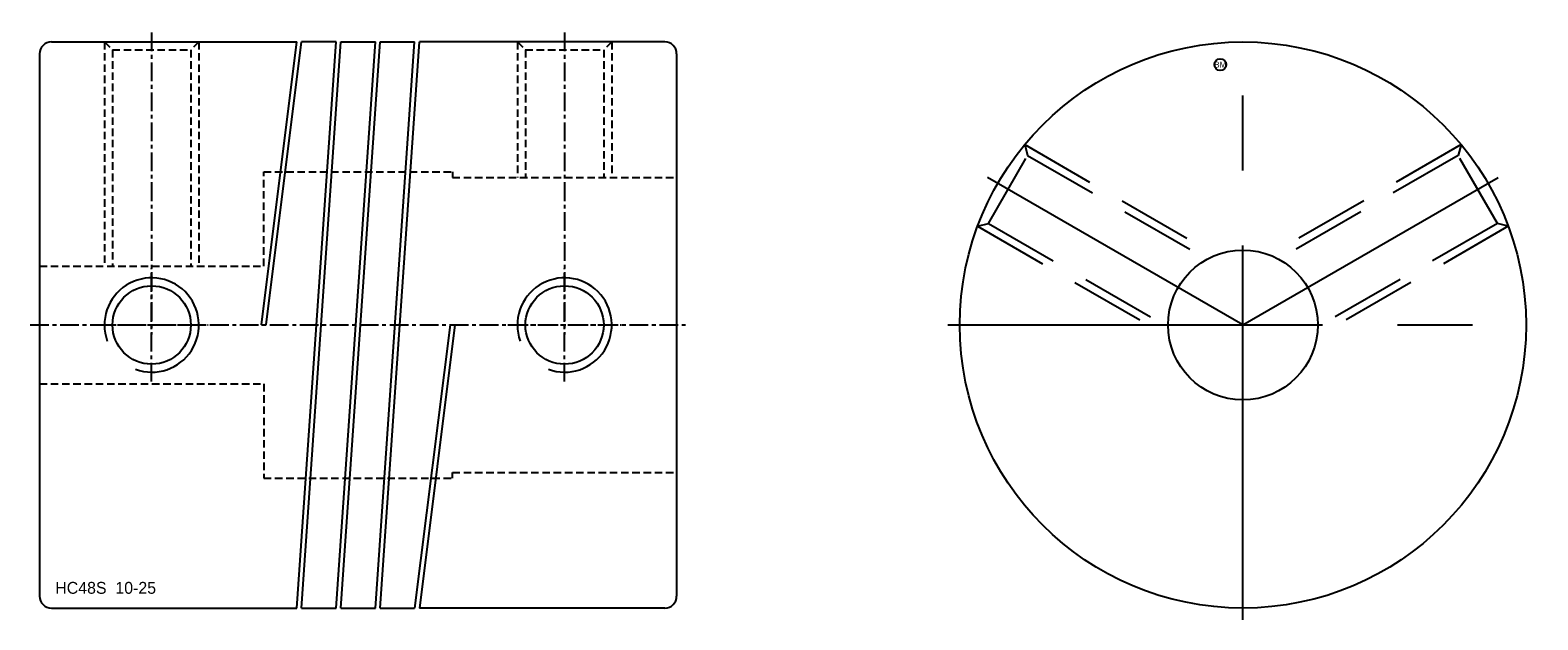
# Model space of a CAD drawing. Extents: x -20 to 108, y -25 to 25.
import ezdxf
from ezdxf.enums import TextEntityAlignment as Align

# ---------------------------------------------------------------- set-up
doc = ezdxf.new("R2010")
doc.units = 0
doc.header["$MEASUREMENT"] = 0
doc.linetypes.add('CENTER', pattern=[50.8, 31.75, -6.35, 6.35, -6.35])
doc.linetypes.add('HIDDEN', pattern=[9.525, 6.35, -3.175])
doc.layers.get('0').update_dxf_attribs({"linetype": 'CONTINUOUS'})
for name, color, linetype in [('BOM', 6, 'CONTINUOUS'), ('CENTER', 1, 'CENTER'), ('HIDDEN', 2, 'HIDDEN'), ('THIN', 3, 'CONTINUOUS')]:
    doc.layers.add(name, color=color, linetype=linetype)

# ---------------------------------------------------------------- blocks, each defined once
blk = doc.blocks.new('MCLBM2')
blk.add_circle((0, 0), 0.5)
blk.add_text('BM', height=0.5).set_placement((0, 0), align=Align.MIDDLE)
at = {"flags": 1}
for tag, p in [('NAME', (0, -1)), ('SPEC', (0, -3)), ('ENAME', (0, -2)), ('MATERIAL', (0, -4)), ('QTY', (0, -5)), ('WEIGHT', (0, -6)), ('PRICE', (0, -7)), ('REMARK', (0, -8)), ('USER1', (0, -9)), ('USER2', (0, -10)), ('USER3', (0, -11)), ('USER4', (0, -12)), ('USER5', (0, -13)), ('USER6', (0, -14))]:
    blk.add_attdef(tag, p, '', height=0.5, dxfattribs=at)

msp = doc.modelspace()

# ---------------------------------------------------------------- linework, layer by layer
at = {"ltscale": 0.1}
for p, q in [((-18, 24), (2.8, 24)), ((-0.2, 0), (2.8, 24)), ((0.2, 0), (3.21, 24)), ((2.8, -24), (6.13, 24)), ((3.21, -24), (6.54, 24)), ((6.13, 24), (3.21, 24)), ((6.13, -24), (9.46, 24)), ((6.54, -24), (9.87, 24)), ((6.54, 24), (9.46, 24)), ((9.46, -24), (12.79, 24)), ((9.87, -24), (13.2, 24)), ((9.87, 24), (12.79, 24)), ((34, 24), (13.2, 24)), ((-19, 23), (-19, -23)), ((35, 23), (35, -23)), ((-0.2, 0), (0.2, 0)), ((15.8, 0), (12.79, -24)), ((16.2, 0), (13.2, -24)), ((15.8, 0), (16.2, 0)), ((-18, -24), (2.8, -24)), ((3.21, -24), (6.13, -24)), ((6.54, -24), (9.46, -24)), ((9.87, -24), (12.79, -24)), ((34, -24), (13.2, -24))]:
    msp.add_line(p, q, dxfattribs=at)
for radius in [24, 6.35]:
    msp.add_circle((83, 0), radius)
for centre in [(-9.5, 0), (25.5, 0)]:
    msp.add_circle(centre, 3.32, dxfattribs=at)
for centre, start, end in [((-18, 23), 90, 180), ((34, 23), 0, 90), ((-18, -23), 180, 270), ((34, -23), 270, 0)]:
    msp.add_arc(centre, 1, start, end, dxfattribs=at)
at = {"layer": 'CENTER', "ltscale": 0.05}
for p, q in [((-9.5, 24.8), (-9.5, -0.8)), ((25.5, 24.8), (25.5, -0.8)), ((-9.5, -4.8), (-9.5, 4.8)), ((25.5, -4.8), (25.5, 4.8)), ((-19.8, 0), (35.8, 0)), ((-14.3, 0), (-4.7, 0)), ((20.7, 0), (30.3, 0))]:
    msp.add_line(p, q, dxfattribs=at)
at = {"layer": 'CENTER'}
for p, q in [((83, -25), (83, 25)), ((83, 0), (61.35, 12.5)), ((58, 0), (108, 0))]:
    msp.add_line(p, q, dxfattribs=at)
at = {"layer": 'CENTER', "extrusion": (1.22461e-16, -2.99932e-32, -1)}
msp.add_line((83, 0), (104.65, 12.5), dxfattribs=at)
at = {"layer": 'HIDDEN', "ltscale": 0.1}
for p, q in [((-13.5, 24), (-13.5, 5)), ((-13.5, 24), (-12.82, 23.32)), ((-12.82, 23.32), (-12.82, 5)), ((-12.82, 23.32), (-6.18, 23.32)), ((-5.5, 24), (-6.18, 23.32)), ((-6.18, 23.32), (-6.18, 5)), ((-5.5, 24), (-5.5, 5)), ((21.5, 24), (21.5, 12.5)), ((21.5, 24), (22.18, 23.32)), ((22.18, 23.32), (28.82, 23.32)), ((22.18, 23.32), (22.18, 12.5)), ((29.5, 24), (28.82, 23.32)), ((28.82, 23.32), (28.82, 12.5)), ((29.5, 24), (29.5, 12.5))]:
    msp.add_line(p, q, dxfattribs=at)
at = {"layer": 'HIDDEN'}
for p, q in [((61.43, 8.62), (64.75, 14.37)), ((64.51, 15.3), (80.73, 5.93)), ((64.51, 15.3), (64.75, 14.37)), ((64.75, 14.37), (79.98, 5.58)), ((60.51, 8.37), (61.43, 8.62)), ((60.51, 8.37), (76.73, -1)), ((61.43, 8.62), (76.65, -0.17))]:
    msp.add_line(p, q, dxfattribs=at)
at = {"layer": 'HIDDEN', "extrusion": (1.22461e-16, -2.99932e-32, -1)}
for p, q in [((101.49, 15.3), (85.27, 5.93)), ((101.25, 14.37), (86.02, 5.58)), ((101.49, 15.3), (101.25, 14.37)), ((104.57, 8.62), (101.25, 14.37)), ((105.49, 8.37), (89.27, -1)), ((104.57, 8.62), (89.35, -0.17)), ((105.49, 8.37), (104.57, 8.62))]:
    msp.add_line(p, q, dxfattribs=at)
at = {"layer": 'HIDDEN', "ltscale": 0.1}
msp.add_lwpolyline([(-19, 5), (0, 5), (0, 13), (16, 13), (16, 12.5), (35, 12.5)], dxfattribs=at)
at = {"layer": 'HIDDEN', "ltscale": 0.1, "extrusion": (-2.99932e-32, -1.22461e-16, -1)}
msp.add_lwpolyline([(19, -5), (0, -5), (0, -13), (-16, -13), (-16, -12.5), (-35, -12.5)], dxfattribs=at)
at = {"layer": 'THIN', "ltscale": 0.1}
for centre in [(-9.5, 0), (25.5, 0)]:
    msp.add_arc(centre, 4, 250, 200, dxfattribs=at)

# ---------------------------------------------------------------- block references
at = {"layer": 'BOM'}
msp.add_blockref('MCLBM2', (81.08, 22.08), dxfattribs=at)

# ---------------------------------------------------------------- texts
msp.add_text('HC48S  10-25', height=1.008).set_placement((-17.67, -22.79))

doc.saveas('drawing.dxf')
